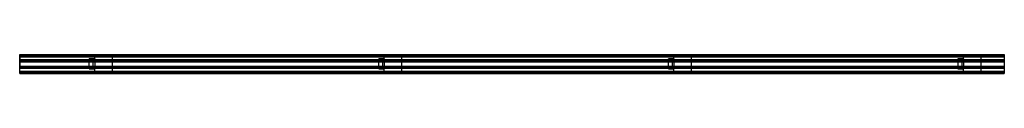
# Model space of a CAD drawing. Header units: millimetres. Extents: x 0 to 1700, y -17 to 16.
import ezdxf

# ---------------------------------------------------------------- set-up
doc = ezdxf.new("R2010")
doc.units = ezdxf.units.MM
doc.header["$LTSCALE"] = 10
doc.linetypes.add('ALLCAD_Strich', pattern=[0.2, 0.15, -0.05])
for name, color, linetype in [('BESCH_KONT_sich_schn_ansi_2d', 40, 'Continuous'), ('BESCH_KONT_sich_schn_grun_2d', 10, 'Continuous'), ('BESCH_KONT_sich_schn_seit_2d', 160, 'Continuous')]:
    doc.layers.add(name, color=color, linetype=linetype)

msp = doc.modelspace()

# ---------------------------------------------------------------- linework, layer by layer
at = {"layer": 'BESCH_KONT_sich_schn_ansi_2d', "linetype": 'ALLCAD_Strich'}
for p, q in [((0, -16.5), (0, -16.5, -33)), ((0, -16.5, -33), (1700, -16.5, -33)), ((0, -16.5), (1700, -16.5)), ((0, -16.5, -2.5), (0, -16.5, -2.5)), ((0, -16.5, -2.5), (0, -16.5, -2.5)), ((0, -16.5, -2.5), (0, -16.5, -2.5)), ((0, -16.5, -2.5), (0, -16.5, -2.5)), ((0, -16.5, -2.5), (0, -16.5, -2.5)), ((0, -16.5, -2.5), (0, -16.5, -2.5)), ((0, -16.5, -2.5), (0, -16.5, -2.5)), ((0, -16.5, -2.5), (0, -16.5, -2.5)), ((0, -16.5, -2.5), (0, -16.5, -2.5)), ((0, -16.5, -2.5), (0, -16.5, -2.5)), ((0, -16.5, -2.5), (0, -16.5, -2.5)), ((0, -16.5, -2.5), (0, -16.5, -2.5)), ((0, -16.5, -2.5), (0, -16.5, -2.5)), ((0, -16.5, -2.5), (0, -16.5, -2.5)), ((0, -16.5, -2.5), (0, -16.5, -2.5)), ((0, -16.5, -2.5), (0, -16.5, -2.5)), ((0, -16.5, -2.5), (0, -16.5, -2.5)), ((0, -16.5, -2.5), (0, -16.5, -2.5)), ((0, -16.5, -2.5), (0, -16.5, -2.5)), ((0, -16.5, -2.5), (0, -16.5, -2.5)), ((0, -16.5, -2.5), (0, -16.5, -2.5)), ((0, -16.5, -2.5), (0, -16.5, -2.5)), ((0, -16.5, -2.5), (0, -16.5, -2.5)), ((0, -16.5, -31), (1700, -16.5, -31)), ((1700, -16.5, -29.5), (0, -16.5, -29.5)), ((0, -16.5, -2.5), (1700, -16.5, -2.5)), ((0, -16.5, -28.5), (1700, -16.5, -28.5)), ((0, -16.5, -4.5), (1700, -16.5, -4.5)), ((0, -16.5, -5), (1700, -16.5, -5)), ((119.5, -16.5, 7), (126.5, -16.5, 7)), ((119.5, -16.5, 10), (119.5, -16.5, 7)), ((129.5, -16.5, 10), (119.5, -16.5, 10)), ((126.5, -16.5, 7), (126.5, -16.5)), ((129.5, -16.5), (129.5, -16.5, 4)), ((159.5, -16.5, 4), (129.5, -16.5, 4)), ((129.5, -16.5, 4), (129.5, -16.5, 10)), ((159.5, -16.5, 4), (159.5, -16.5)), ((619.5, -16.5, 7), (626.5, -16.5, 7)), ((619.5, -16.5, 10), (619.5, -16.5, 7)), ((629.5, -16.5, 10), (619.5, -16.5, 10)), ((626.5, -16.5, 7), (626.5, -16.5)), ((629.5, -16.5), (629.5, -16.5, 4)), ((659.5, -16.5, 4), (629.5, -16.5, 4)), ((629.5, -16.5, 4), (629.5, -16.5, 10)), ((659.5, -16.5, 4), (659.5, -16.5)), ((1119.5, -16.5, 7), (1126.5, -16.5, 7)), ((1119.5, -16.5, 10), (1119.5, -16.5, 7)), ((1129.5, -16.5, 10), (1119.5, -16.5, 10)), ((1126.5, -16.5, 7), (1126.5, -16.5)), ((1129.5, -16.5), (1129.5, -16.5, 4)), ((1159.5, -16.5, 4), (1129.5, -16.5, 4)), ((1129.5, -16.5, 4), (1129.5, -16.5, 10)), ((1159.5, -16.5, 4), (1159.5, -16.5)), ((1619.5, -16.5, 7), (1626.5, -16.5, 7)), ((1619.5, -16.5, 10), (1619.5, -16.5, 7)), ((1629.5, -16.5, 10), (1619.5, -16.5, 10)), ((1626.5, -16.5, 7), (1626.5, -16.5)), ((1629.5, -16.5), (1629.5, -16.5, 4)), ((1659.5, -16.5, 4), (1629.5, -16.5, 4)), ((1629.5, -16.5, 4), (1629.5, -16.5, 10)), ((1659.5, -16.5, 4), (1659.5, -16.5)), ((1700, -16.5), (1700, -16.5, -33))]:
    msp.add_line(p, q, dxfattribs=at)
at = {"layer": 'BESCH_KONT_sich_schn_ansi_2d', "linetype": 'ALLCAD_Strich', "extrusion": (0, -1, 0)}
for radius, start, end in [(0.00217, 90, 180), (0.00217, 180, 270), (0.00271, 360, 90), (0.00271, 180, 270), (0.00271, 270, 0), (0.00271, 360, 90), (0.00271, 90, 180), (0.00271, 180, 270), (0.00271, 270, 0), (0.00271, 90, 180)]:
    msp.add_arc((0, -2.5, 16.5), radius, start, end, dxfattribs=at)
at = {"layer": 'BESCH_KONT_sich_schn_ansi_2d', "linetype": 'ALLCAD_Strich', "extrusion": (0, 1, 0)}
for radius, start, end in [(0.00093, 270, 0), (0.00093, 0, 90), (0.00116, 0, 90), (0.00116, 270, 360), (0.00116, 90, 180), (0.00116, 180, 270), (0.00116, 0, 90), (0.00116, 270, 360), (0.00116, 90, 180), (0.00116, 180, 270)]:
    msp.add_arc((0, -2.5, -16.5), radius, start, end, dxfattribs=at)
at = {"layer": 'BESCH_KONT_sich_schn_grun_2d', "linetype": 'ALLCAD_Strich'}
for p, q in [((0, -16.5, -33), (0, 16.5, -33)), ((0, 16.5, -33), (1700, 16.5, -33)), ((0, 14, -33), (1700, 14, -33)), ((0, 12.4, -33), (1700, 12.4, -33)), ((1700, 7, -33), (0, 7, -33)), ((0, 6, -33), (1700, 6, -33)), ((0, 5.5, -33), (0, 5.5, -33)), ((0, 5.5, -33), (0, 5.5, -33)), ((0, 5.5, -33), (0, 5.5, -33)), ((0, 5.5, -33), (0, 5.5, -33)), ((0, 5.5, -33), (0, 5.5, -33)), ((0, 5.5, -33), (0, 5.5, -33)), ((0, 5.5, -33), (0, 5.5, -33)), ((0, 5.5, -33), (0, 5.5, -33)), ((0, 5.5, -33), (0, 5.5, -33)), ((0, 5.5, -33), (1700, 5.5, -33)), ((0, 5.5, -33), (0, 5.5, -33)), ((0, 5.5, -33), (0, 5.5, -33)), ((0, 5.5, -33), (0, 5.5, -33)), ((0, 5.5, -33), (0, 5.5, -33)), ((0, 5.5, -33), (0, 5.5, -33)), ((0, 5.5, -33), (0, 5.5, -33)), ((0, 5.5, -33), (0, 5.5, -33)), ((0, 5.5, -33), (0, 5.5, -33)), ((0, 5.5, -33), (0, 5.5, -33)), ((0, 5.5, -33), (0, 5.5, -33)), ((0, 5.5, -33), (0, 5.5, -33)), ((0, 5.5, -33), (0, 5.5, -33)), ((0, 5.5, -33), (0, 5.5, -33)), ((0, 5.5, -33), (0, 5.5, -33)), ((0, 5.5, -33), (0, 5.5, -33)), ((0, 5.5, -33), (0, 5.5, -33)), ((0, 5.5, -33), (0, 5.5, -33)), ((0, 5.5, -33), (0, 5.5, -33)), ((0, 5.5, -33), (0, 5.5, -33)), ((0, 5.5, -33), (0, 5.5, -33)), ((0, 5.5, -33), (0, 5.5, -33)), ((0, 5.5, -33), (0, 5.5, -33)), ((0, 5.5, -33), (0, 5.5, -33)), ((0, 5.5, -33), (0, 5.5, -33)), ((0, 5.5, -33), (0, 5.5, -33)), ((0, 5.5, -33), (0, 5.5, -33)), ((0, 5.5, -33), (0, 5.5, -33)), ((0, 5.5, -33), (0, 5.5, -33)), ((0, 5.5, -33), (0, 5.5, -33)), ((0, 4.5, -33), (1700, 4.5, -33)), ((0, 4, -33), (1700, 4, -33)), ((119.5, 9, -33), (119.5, -9, -33)), ((129.5, 9, -33), (119.5, 9, -33)), ((126.5, 9, -33), (126.5, -9, -33)), ((129.5, 9, -33), (129.5, 14.5, -33)), ((159.5, 14.5, -33), (129.5, 14.5, -33)), ((129.5, 9, -33), (129.5, -9, -33)), ((159.5, 14.5, -33), (159.5, -14.5, -33)), ((619.5, 9, -33), (619.5, -9, -33)), ((629.5, 9, -33), (619.5, 9, -33)), ((626.5, 9, -33), (626.5, -9, -33)), ((629.5, 9, -33), (629.5, 14.5, -33)), ((659.5, 14.5, -33), (629.5, 14.5, -33)), ((629.5, 9, -33), (629.5, -9, -33)), ((659.5, 14.5, -33), (659.5, -14.5, -33)), ((1119.5, 9, -33), (1119.5, -9, -33)), ((1129.5, 9, -33), (1119.5, 9, -33)), ((1126.5, 9, -33), (1126.5, -9, -33)), ((1129.5, 9, -33), (1129.5, 14.5, -33)), ((1159.5, 14.5, -33), (1129.5, 14.5, -33)), ((1129.5, 9, -33), (1129.5, -9, -33)), ((1159.5, 14.5, -33), (1159.5, -14.5, -33)), ((1619.5, 9, -33), (1619.5, -9, -33)), ((1629.5, 9, -33), (1619.5, 9, -33)), ((1626.5, 9, -33), (1626.5, -9, -33)), ((1629.5, 9, -33), (1629.5, 14.5, -33)), ((1659.5, 14.5, -33), (1629.5, 14.5, -33)), ((1629.5, 9, -33), (1629.5, -9, -33)), ((1659.5, 14.5, -33), (1659.5, -14.5, -33)), ((1700, 16.5, -33), (1700, -16.5, -33)), ((0, -4, -33), (1700, -4, -33)), ((0, -4.5, -33), (1700, -4.5, -33)), ((0, -5.5, -33), (1700, -5.5, -33)), ((0, -6, -33), (1700, -6, -33)), ((0, -7, -33), (1700, -7, -33)), ((0, -12.4, -33), (1700, -12.4, -33)), ((0, -14, -33), (1700, -14, -33)), ((0, -16.5, -33), (1700, -16.5, -33)), ((129.5, -9, -33), (119.5, -9, -33)), ((129.5, -14.5, -33), (129.5, -9, -33)), ((159.5, -14.5, -33), (129.5, -14.5, -33)), ((629.5, -9, -33), (619.5, -9, -33)), ((629.5, -14.5, -33), (629.5, -9, -33)), ((659.5, -14.5, -33), (629.5, -14.5, -33)), ((1129.5, -9, -33), (1119.5, -9, -33)), ((1129.5, -14.5, -33), (1129.5, -9, -33)), ((1159.5, -14.5, -33), (1129.5, -14.5, -33)), ((1629.5, -9, -33), (1619.5, -9, -33)), ((1629.5, -14.5, -33), (1629.5, -9, -33)), ((1659.5, -14.5, -33), (1629.5, -14.5, -33))]:
    msp.add_line(p, q, dxfattribs=at)
at = {"layer": 'BESCH_KONT_sich_schn_seit_2d', "linetype": 'ALLCAD_Strich'}
for p, q in [((0, -16.5), (0, 16.5)), ((0, 16.5), (0, 16.5, -33)), ((0, 16.5, -33), (0, 7, -33)), ((0, 9, 4), (0, 14.5, 4)), ((0, 14.5, 4), (0, 14.5)), ((0, 5.5, -2.5), (0, 14, -2.5)), ((0, 14, -28.5), (0, 14, -2.5)), ((0, 12.4, -28.5), (0, 14, -28.5)), ((0, 7, -31), (0, 12.4, -29.5)), ((0, 12.4, -29.5), (0, 12.4, -28.5)), ((0, 9, 7), (0, 9)), ((0, 9, 7), (0, -9, 7)), ((0, 9, 10), (0, 9, 7)), ((0, 9, 10), (0, -9, 10)), ((0, -9, 4), (0, 9, 4)), ((0, 7, -33), (0, 7, -31)), ((0, 5.5, -4.5), (0, 6, -4.5)), ((0, 6, -4.5), (0, 6, -5)), ((0, 6, -5), (0, 4, -5)), ((0, 5.5, -2.5), (0, 5.5, -4.5)), ((0, 5.5, -2.5), (0, 5.5, -2.5)), ((0, 5.5, -2.5), (0, 5.5, -2.5)), ((0, 5.5, -2.5), (0, 5.5, -2.5)), ((0, 5.5, -2.5), (0, 5.5, -2.5)), ((0, 5.5, -2.5), (0, 5.5, -2.5)), ((0, 5.5, -2.5), (0, 5.5, -2.5)), ((0, 5.5, -2.5), (0, 5.5, -2.5)), ((0, 5.5, -2.5), (0, 5.5, -2.5)), ((0, 5.5, -2.5), (0, 5.5, -2.5)), ((0, 5.5, -2.5), (0, 5.5, -2.5)), ((0, 5.5, -2.5), (0, 5.5, -2.5)), ((0, 5.5, -2.5), (0, 5.5, -2.5)), ((0, 5.5, -2.5), (0, 5.5, -2.5)), ((0, 5.5, -2.5), (0, 5.5, -2.5)), ((0, 5.5, -2.5), (0, 5.5, -2.5)), ((0, 5.5, -2.5), (0, 5.5, -2.5)), ((0, 5.5, -2.5), (0, 5.5, -2.5)), ((0, 5.5, -2.5), (0, 5.5, -2.5)), ((0, 5.5, -2.5), (0, 5.5, -2.5)), ((0, 4, -4.5), (0, 4.5, -4.5)), ((0, 4.5, -4.5), (0, 4.5, -2.5)), ((0, -4.5, -2.5), (0, 4.5, -2.5)), ((0, 4, -5), (0, 4, -4.5)), ((0, -4.5, -4.5), (0, -4, -4.5)), ((0, -4, -4.5), (0, -4, -5)), ((0, -4, -5), (0, -6, -5)), ((0, -4.5, -2.5), (0, -4.5, -4.5)), ((0, -6, -4.5), (0, -5.5, -4.5)), ((0, -5.5, -4.5), (0, -5.5, -2.5)), ((0, -14, -2.5), (0, -5.5, -2.5)), ((0, -6, -5), (0, -6, -4.5)), ((0, -12.4, -29.5), (0, -7, -31)), ((0, -7, -33), (0, -7, -31)), ((0, -16.5, -33), (0, -7, -33)), ((0, -14.5, 4), (0, -9, 4)), ((0, -9, 7), (0, -9)), ((0, -9, 10), (0, -9, 7)), ((0, -12.4, -28.5), (0, -14, -28.5)), ((0, -12.4, -28.5), (0, -12.4, -29.5)), ((0, -14, -28.5), (0, -14, -2.5)), ((0, -14.5), (0, -14.5, 4)), ((0, -16.5), (0, -16.5, -33))]:
    msp.add_line(p, q, dxfattribs=at)

doc.saveas('drawing.dxf')
